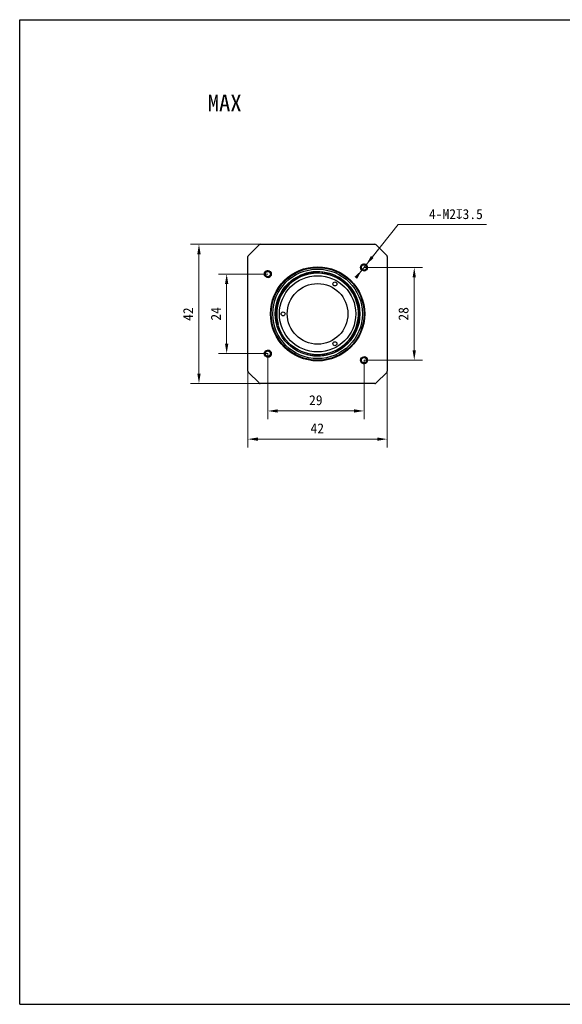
# Model space of a CAD drawing. Header units: millimetres. Extents: x 1096 to 1516, y 20 to 317.
# Tile 1 of 7: x 1096 to 1259, y 20 to 317. Entities that reach past the tile are written whole.
import ezdxf

# ---------------------------------------------------------------- set-up
doc = ezdxf.new("R2010")
doc.units = ezdxf.units.MM
doc.header["$LTSCALE"] = 16.335
doc.header["$PDMODE"] = 3
doc.header["$PDSIZE"] = 8
doc.layers.get('0').update_dxf_attribs({"linetype": 'CONTINUOUS'})
doc.layers.get('Defpoints').update_dxf_attribs({"linetype": 'CONTINUOUS'})
for name, color, linetype in [('00_COMPONENTS', 7, 'CONTINUOUS'), ('50_ALL_DETAILS', 7, 'CONTINUOUS'), ('ASM_DXF_DIMENSION', 7, 'CONTINUOUS'), ('D-01-35-26-0DXF_CONTINUOUS_LINE', 7, 'CONTINUOUS')]:
    doc.layers.add(name, color=color, linetype=linetype)
doc.styles.get("Standard").update_dxf_attribs({"font": 'simfang.ttf'})
doc.dimstyles.new('DIMSTYLE_1', dxfattribs={"dimtxt": 3, "dimasz": 3, "dimexe": 2.5, "dimexo": 0, "dimgap": 0.75, "dimtad": 1, "dimdsep": 46, "dimtxsty": 'STANDARD', "dimblk": '_FILLED', "dimcen": 0.09, "dimclrd": 8, "dimclre": 8, "dimclrt": 7, "dimadec": 0, "dimazin": 0, "dimtp": 0.001, "dimtm": 0.001, "dimtfac": 1, "dimtofl": 0, "dimtmove": 0, "dimatfit": 3, "dimldrblk": '_FILLED', "dimfxl": 1, "dimtolj": 1, "dimlwd": 9, "dimlwe": 9, "dimarcsym": 0})
doc.dimstyles.new('DIMSTYLE_2', dxfattribs={"dimtxt": 3, "dimasz": 3, "dimexe": 2.5, "dimexo": 0, "dimtad": 1, "dimdec": 3, "dimdsep": 46, "dimtxsty": 'STANDARD', "dimblk": '_FILLED', "dimcen": 0.09, "dimclrd": 8, "dimclre": 8, "dimclrt": 7, "dimadec": 0, "dimazin": 0, "dimtp": 0.001, "dimtm": 0.001, "dimtfac": 1, "dimtdec": 3, "dimtmove": 0, "dimatfit": 2, "dimldrblk": '_FILLED', "dimfxl": 1, "dimtolj": 1, "dimlwd": 9, "dimlwe": 9, "dimarcsym": 0})

# ---------------------------------------------------------------- blocks, each defined once
blk = doc.blocks.new('_FILLED')
at = {"color": 0, "linetype": 'ByBlock'}
blk.add_solid([(0, 0), (-1, 0.167), (-1, -0.167)], dxfattribs=at)
blk = doc.blocks.new('*D467')
at = {"layer": 'D-01-35-26-0DXF_CONTINUOUS_LINE', "color": 8, "linetype": 'Continuous', "lineweight": 9}
for p, q in [((1164.43, 212.63), (1164.43, 188.39)), ((1206.43, 212.63), (1206.43, 188.39)), ((1167.43, 190.89), (1203.43, 190.89))]:
    blk.add_line(p, q, dxfattribs=at)
at = {"layer": 'Defpoints', "color": 0}
for p in [(1164.43, 212.63), (1206.43, 212.63), (1206.43, 190.89)]:
    blk.add_point(p, dxfattribs=at)
at = {"layer": 'D-01-35-26-0DXF_CONTINUOUS_LINE', "color": 8, "linetype": 'ByBlock', "lineweight": 9, "xscale": 3, "yscale": 3, "zscale": 3, "rotation": 180}
blk.add_blockref('_FILLED', (1164.43, 190.89), dxfattribs=at)
at = {"layer": 'D-01-35-26-0DXF_CONTINUOUS_LINE', "color": 8, "linetype": 'ByBlock', "lineweight": 9, "xscale": 3, "yscale": 3, "zscale": 3}
blk.add_blockref('_FILLED', (1206.43, 190.89), dxfattribs=at)
at = {"layer": 'D-01-35-26-0DXF_CONTINUOUS_LINE', "color": 7, "lineweight": 30, "insert": (1185.34, 195.64), "char_height": 3, "attachment_point": 2, "line_spacing_factor": 0.9}
blk.add_mtext('\\A1;42', dxfattribs=at)
blk = doc.blocks.new('*D468')
at = {"layer": 'D-01-35-26-0DXF_CONTINUOUS_LINE', "color": 8, "linetype": 'Continuous', "lineweight": 9}
for p, q in [((1178.92, 249.68), (1147.17, 249.68)), ((1149.67, 210.68), (1149.67, 246.68)), ((1178.92, 207.68), (1147.17, 207.68))]:
    blk.add_line(p, q, dxfattribs=at)
at = {"layer": 'Defpoints', "color": 0}
for p in [(1149.67, 249.68), (1178.92, 249.68), (1178.92, 207.68)]:
    blk.add_point(p, dxfattribs=at)
at = {"layer": 'D-01-35-26-0DXF_CONTINUOUS_LINE', "color": 8, "linetype": 'ByBlock', "lineweight": 9, "xscale": 3, "yscale": 3, "zscale": 3}
for p, rotation in [((1149.67, 249.68), 90), ((1149.67, 207.68), 270)]:
    blk.add_blockref('_FILLED', p, dxfattribs=dict(at, rotation=rotation))
at = {"layer": 'D-01-35-26-0DXF_CONTINUOUS_LINE', "color": 7, "lineweight": 30, "insert": (1144.92, 228.59), "char_height": 3, "attachment_point": 2, "rotation": 90, "line_spacing_factor": 0.9}
blk.add_mtext('\\A1;42', dxfattribs=at)
blk = doc.blocks.new('*D469')
at = {"layer": 'D-01-35-26-0DXF_CONTINUOUS_LINE', "color": 8, "linetype": 'Continuous', "lineweight": 9}
for p, q in [((1170.43, 216.68), (1170.43, 196.89)), ((1199.43, 214.68), (1199.43, 196.89)), ((1173.43, 199.39), (1196.43, 199.39))]:
    blk.add_line(p, q, dxfattribs=at)
at = {"layer": 'Defpoints', "color": 0}
for p in [(1170.43, 216.68), (1199.43, 214.68), (1199.43, 199.39)]:
    blk.add_point(p, dxfattribs=at)
at = {"layer": 'D-01-35-26-0DXF_CONTINUOUS_LINE', "color": 8, "linetype": 'ByBlock', "lineweight": 9, "xscale": 3, "yscale": 3, "zscale": 3, "rotation": 180}
blk.add_blockref('_FILLED', (1170.43, 199.39), dxfattribs=at)
at = {"layer": 'D-01-35-26-0DXF_CONTINUOUS_LINE', "color": 8, "linetype": 'ByBlock', "lineweight": 9, "xscale": 3, "yscale": 3, "zscale": 3}
blk.add_blockref('_FILLED', (1199.43, 199.39), dxfattribs=at)
at = {"layer": 'D-01-35-26-0DXF_CONTINUOUS_LINE', "color": 7, "lineweight": 30, "insert": (1184.89, 204.14), "char_height": 3, "attachment_point": 2, "line_spacing_factor": 0.9}
blk.add_mtext('\\A1;29', dxfattribs=at)
blk = doc.blocks.new('*D470')
at = {"layer": 'D-01-35-26-0DXF_CONTINUOUS_LINE', "color": 8, "linetype": 'Continuous', "lineweight": 9}
for p, q in [((1170.43, 240.68), (1155.52, 240.68)), ((1158.02, 237.68), (1158.02, 219.68)), ((1170.43, 216.68), (1155.52, 216.68))]:
    blk.add_line(p, q, dxfattribs=at)
at = {"layer": 'Defpoints', "color": 0}
for p in [(1170.43, 240.68), (1158.02, 216.68), (1170.43, 216.68)]:
    blk.add_point(p, dxfattribs=at)
at = {"layer": 'D-01-35-26-0DXF_CONTINUOUS_LINE', "color": 8, "linetype": 'ByBlock', "lineweight": 9, "xscale": 3, "yscale": 3, "zscale": 3}
for p, rotation in [((1158.02, 240.68), 90), ((1158.02, 216.68), 270)]:
    blk.add_blockref('_FILLED', p, dxfattribs=dict(at, rotation=rotation))
at = {"layer": 'D-01-35-26-0DXF_CONTINUOUS_LINE', "color": 7, "lineweight": 30, "insert": (1153.27, 228.68), "char_height": 3, "attachment_point": 2, "rotation": 90, "line_spacing_factor": 0.9}
blk.add_mtext('\\A1;24', dxfattribs=at)
blk = doc.blocks.new('*D471')
at = {"layer": 'D-01-35-26-0DXF_CONTINUOUS_LINE', "color": 8, "linetype": 'Continuous', "lineweight": 9}
for p, q in [((1199.43, 242.68), (1217.07, 242.68)), ((1214.57, 239.68), (1214.57, 217.68)), ((1199.43, 214.68), (1217.07, 214.68))]:
    blk.add_line(p, q, dxfattribs=at)
at = {"layer": 'Defpoints', "color": 0}
for p in [(1199.43, 242.68), (1199.43, 214.68), (1214.57, 214.68)]:
    blk.add_point(p, dxfattribs=at)
at = {"layer": 'D-01-35-26-0DXF_CONTINUOUS_LINE', "color": 8, "linetype": 'ByBlock', "lineweight": 9, "xscale": 3, "yscale": 3, "zscale": 3}
for p, rotation in [((1214.57, 242.68), 90), ((1214.57, 214.68), 270)]:
    blk.add_blockref('_FILLED', p, dxfattribs=dict(at, rotation=rotation))
at = {"layer": 'D-01-35-26-0DXF_CONTINUOUS_LINE', "color": 7, "lineweight": 30, "insert": (1209.82, 228.68), "char_height": 3, "attachment_point": 2, "rotation": 90, "line_spacing_factor": 0.9}
blk.add_mtext('\\A1;28', dxfattribs=at)
blk = doc.blocks.new('*D472')
at = {"layer": 'ASM_DXF_DIMENSION', "color": 8, "linetype": 'Continuous', "lineweight": 9}
for p, q in [((1196.95, 239.55), (1209.69, 255.64)), ((1236.36, 255.64), (1209.69, 255.64)), ((1201.91, 245.82), (1203.78, 248.17)), ((1200.05, 243.47), (1198.81, 241.9))]:
    blk.add_line(p, q, dxfattribs=at)
at = {"layer": 'Defpoints', "color": 0}
for p in [(1198.81, 241.9), (1200.05, 243.47)]:
    blk.add_point(p, dxfattribs=at)
at = {"layer": 'ASM_DXF_DIMENSION', "color": 8, "linetype": 'ByBlock', "lineweight": 9, "xscale": 3, "yscale": 3, "zscale": 3}
for p, rotation in [((1200.05, 243.47), 231.6293302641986), ((1198.81, 241.9), 51.62933026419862)]:
    blk.add_blockref('_FILLED', p, dxfattribs=dict(at, rotation=rotation))
at = {"layer": 'ASM_DXF_DIMENSION', "color": 7, "lineweight": 15, "insert": (1219, 260.27), "char_height": 3, "attachment_point": 1, "line_spacing_factor": 0.9}
blk.add_mtext('\\A1;{4-M2{\\fgdt;x}3.5}', dxfattribs=at)

msp = doc.modelspace()

# ---------------------------------------------------------------- linework, layer by layer
at = {"color": 7}
for p, q in [((1095.6334, 20.4108), (1095.6334, 317.4108)), ((1095.6334, 317.4108), (1515.6334, 317.4108)), ((1095.6334, 20.4108), (1515.6334, 20.4108))]:
    msp.add_line(p, q, dxfattribs=at)
at = {"layer": '00_COMPONENTS'}
for p, q in [((1167.7847, 249.5357), (1164.5776, 246.3285)), ((1168.1383, 249.6821), (1202.7241, 249.6821)), ((1206.2847, 246.3285), (1203.0776, 249.5357)), ((1164.4312, 211.3892), (1164.4312, 245.975)), ((1206.4312, 245.975), (1206.4312, 211.3892)), ((1164.5776, 211.0357), (1167.7847, 207.8285)), ((1203.0776, 207.8285), (1206.2847, 211.0357)), ((1202.7241, 207.6821), (1168.1383, 207.6821))]:
    msp.add_line(p, q, dxfattribs=at)
for centre, radius in [((1199.4312, 242.6821), 1.05), ((1170.4312, 240.6821), 1.05), ((1170.4312, 240.6821), 0.8), ((1185.4312, 228.6821), 14.2), ((1185.4312, 228.6821), 14), ((1185.4312, 228.6821), 13.5), ((1185.4312, 228.6821), 12.75), ((1185.4312, 228.6821), 12.35), ((1199.4312, 242.6821), 0.8), ((1185.4312, 228.6821), 11.5), ((1185.4312, 228.6821), 9.15), ((1190.6312, 237.6888), 0.6), ((1175.0312, 228.6821), 0.6), ((1190.6312, 219.6754), 0.6), ((1170.4312, 216.6821), 1.05), ((1170.4312, 216.6821), 0.8), ((1199.4312, 214.6821), 1.05), ((1199.4312, 214.6821), 0.8)]:
    msp.add_circle(centre, radius, dxfattribs=at)
for centre, radius, start, end in [((1168.1383, 249.1821), 0.5, 90, 135), ((1202.7241, 249.1821), 0.5, 45, 90), ((1164.9312, 245.975), 0.5, 135, 180), ((1199.4312, 242.6821), 1, 255, 195), ((1205.9312, 245.975), 0.5, 0, 45), ((1170.4312, 240.6821), 1, 255, 195), ((1185.4312, 228.6821), 12.7, 255, 195), ((1185.4312, 228.6821), 12.3, 255, 195), ((1170.4312, 216.6821), 1, 255, 195), ((1199.4312, 214.6821), 1, 255, 195), ((1164.9312, 211.3892), 0.5, 180, 225), ((1205.9312, 211.3892), 0.5, 315, 0), ((1168.1383, 208.1821), 0.5, 225, 270), ((1202.7241, 208.1821), 0.5, 270, 315)]:
    msp.add_arc(centre, radius, start, end, dxfattribs=at)

# ---------------------------------------------------------------- texts
at = {"layer": '50_ALL_DETAILS'}
msp.add_text('MAX', height=5, dxfattribs=at).set_placement((1152.3217, 289.7721))

# ---------------------------------------------------------------- dimensions: what is measured, and where the dimension line sits
at = {"layer": 'ASM_DXF_DIMENSION', "color": 7, "linetype": 'Continuous', "lineweight": 15}
dim = msp.add_diameter_dim_2p(p1=(1200.0519, 243.4661), p2=(1198.8104, 241.8981), text='{4-M<>{\\fgdt;x}3.5}', dimstyle='DIMSTYLE_2', override={"dimtih": 1, "dimtoh": 1, "dimpost": '<>', "dimtxsty": 'STANDARD', "dimldrblk": '_FILLED'}, dxfattribs=at)
dim.commit()
dim.dimension.update_dxf_attribs({"geometry": '*D472', "text_midpoint": (1227.6777, 255.6425), "dimtype": 163})
at = {"layer": 'D-01-35-26-0DXF_CONTINUOUS_LINE', "color": 7, "linetype": 'Continuous', "lineweight": 30}
for base, p1, p2, angle, picture, middle in [((1149.6653, 249.6821), (1178.9228, 207.6821), (1178.9228, 249.6821), 90, '*D468', (1149.6653, 228.5913)), ((1158.0206, 216.6821), (1170.4312, 240.6821), (1170.4312, 216.6821), 270, '*D470', (1158.0206, 228.6821)), ((1214.5726, 214.6821), (1199.4312, 242.6821), (1199.4312, 214.6821), 270, '*D471', (1214.5726, 228.6821))]:
    dim = msp.add_linear_dim(base=base, p1=p1, p2=p2, angle=angle, dimstyle='DIMSTYLE_1', override={"dimdec": 1, "dimtxsty": 'STANDARD', "dimldrblk": '_FILLED'}, dxfattribs=at)
    dim.commit()
    dim.dimension.update_dxf_attribs({"geometry": picture, "text_midpoint": middle, "dimtype": 160})
for base, p1, p2, picture, middle in [((1199.4312, 199.388), (1170.4312, 216.6821), (1199.4312, 214.6821), '*D469', (1184.8931, 199.388)), ((1206.4312, 190.8898), (1164.4312, 212.6321), (1206.4312, 212.6321), '*D467', (1185.3404, 190.8898))]:
    dim = msp.add_linear_dim(base=base, p1=p1, p2=p2, dimstyle='DIMSTYLE_1', override={"dimdec": 1, "dimtxsty": 'STANDARD', "dimldrblk": '_FILLED'}, dxfattribs=at)
    dim.commit()
    dim.dimension.update_dxf_attribs({"geometry": picture, "text_midpoint": middle, "dimtype": 160})

doc.saveas('drawing.dxf')
